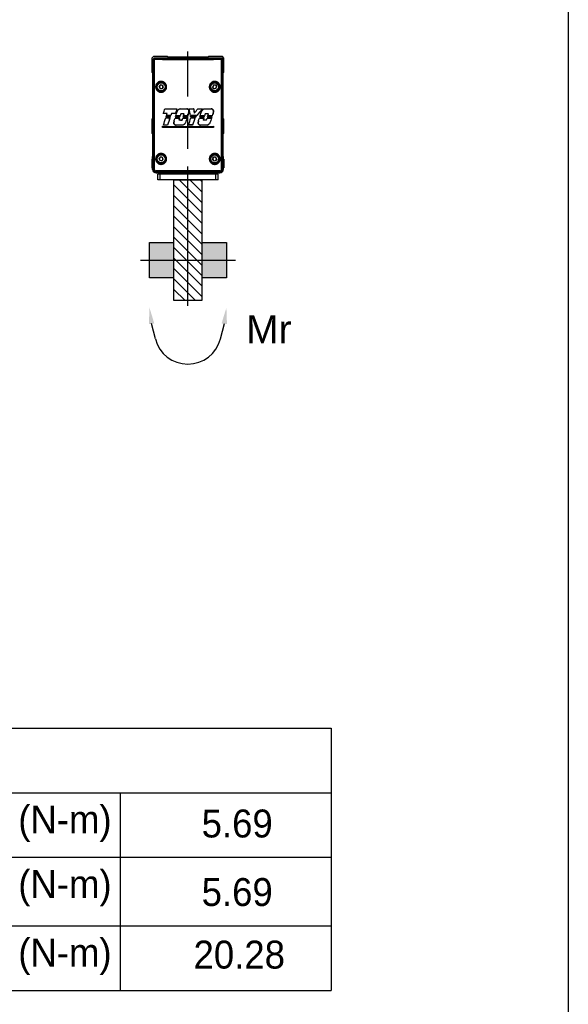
# Model space of a CAD drawing. Header units: millimetres. Extents: x 399 to 6076, y -1991 to 1602.
# Tile 37 of 256: x 3237 to 3473, y 653 to 1076. Entities that reach past the tile are written whole.
import ezdxf

# ---------------------------------------------------------------- set-up
doc = ezdxf.new("R2010")
doc.units = ezdxf.units.MM
doc.linetypes.add('AM_ISO08W050', pattern=[18, 12, -1.5, 3, -1.5])
doc.linetypes.add('SLD-實線', pattern=[0])
doc.layers.add('5', color=7, linetype='Continuous')
for name, color, linetype, lineweight in [('AM_5', 3, 'Continuous', 25), ('AM_7', 4, 'AM_ISO08W050', 25), ('AM_8', 1, 'Continuous', 25)]:
    doc.layers.add(name, color=color, linetype=linetype, lineweight=lineweight)
doc.styles.get("Standard").update_dxf_attribs({"font": 'arial.ttf'})

# ---------------------------------------------------------------- blocks, each defined once
blk = doc.blocks.new('CHS2B-S20_側')
at = {"color": 7, "linetype": 'SLD-實線', "lineweight": 25}
for p, q in [((-14.8, 1.21), (-15.5, 0.51)), ((-15.5, 0.51), (-15.5, -5.49)), ((-14.95, 0.16), (-14.45, 0.66)), ((-14.83, 0.04), (-14.95, 0.16)), ((-14.95, -47.29), (-14.95, 0.16)), ((-14.83, -47.17), (-14.83, 0.04)), ((-8.8, 1.21), (-14.8, 1.21)), ((-14.49, 0.04), (-14.49, -47.17)), ((-14.45, 0.66), (14.45, 0.66)), ((-14.45, 0.66), (-14.33, 0.54)), ((-8.5, 0.91), (-8.8, 1.21)), ((8.5, 0.91), (-8.5, 0.91)), ((8.8, 1.21), (8.5, 0.91)), ((14.8, 1.21), (8.8, 1.21)), ((14.33, 0.54), (14.45, 0.66)), ((14.45, 0.66), (14.95, 0.16)), ((14.49, -47.17), (14.49, 0.04)), ((15.5, 0.51), (14.8, 1.21)), ((14.95, 0.16), (14.83, 0.04)), ((14.83, 0.04), (14.83, -47.17)), ((14.95, 0.16), (14.95, -47.29)), ((15.5, -5.49), (15.5, 0.51)), ((-15.5, -5.49), (-15.2, -5.79)), ((-15.2, -5.79), (-15.2, -25.44)), ((15.2, -5.79), (15.5, -5.49)), ((15.2, -25.44), (15.2, -5.79)), ((-12.38, -11.74), (-11.89, -11)), ((-12.38, -11.74), (-11.98, -12.52)), ((-11.98, -12.52), (-11.11, -12.57)), ((-11.02, -11.06), (-11.89, -11)), ((-10.62, -11.84), (-11.11, -12.57)), ((-11.02, -11.06), (-10.62, -11.84)), ((10.98, -11.08), (10.63, -11.88)), ((11.15, -12.59), (10.63, -11.88)), ((11.85, -10.99), (10.98, -11.08)), ((12.02, -12.5), (11.15, -12.59)), ((11.85, -10.99), (12.37, -11.69)), ((12.02, -12.5), (12.37, -11.69)), ((-10.58, -23.22), (-10.58, -23.22)), ((-9.95, -21.26), (-9.94, -21.27)), ((-9.52, -25.07), (-9.52, -25.07)), ((-9.41, -24.78), (-9.4, -24.78)), ((-9.29, -24.42), (-9.29, -24.43)), ((-9.19, -24.16), (-9.18, -24.15)), ((-8.88, -23.22), (-8.88, -23.21)), ((-7.75, -25.08), (-7.75, -25.08)), ((-7.64, -24.78), (-7.64, -24.77)), ((-7.52, -24.43), (-7.53, -24.43)), ((-7.41, -24.15), (-7.42, -24.15)), ((-7.11, -23.21), (-7.12, -23.21)), ((-5.55, -25.21), (-5.55, -25.22)), ((-5.45, -24.9), (-5.45, -24.9)), ((-5.42, -23.21), (-5.43, -23.2)), ((-5.34, -24.56), (-5.34, -24.57)), ((-5.27, -24.28), (-5.27, -24.27)), ((-4.8, -21.28), (-4.8, -21.28)), ((-4.66, -22.39), (-4.66, -22.39)), ((-3.66, -25.22), (-3.67, -25.22)), ((-3.56, -24.9), (-3.56, -24.9)), ((-3.45, -24.57), (-3.46, -24.57)), ((-3.36, -24.27), (-3.36, -24.27)), ((-3.29, -21.28), (-3.29, -21.28)), ((-3.08, -23.42), (-3.09, -23.42)), ((-2.26, -25.22), (-2.26, -25.22)), ((-2.13, -24.9), (-2.13, -24.9)), ((-2.02, -24.57), (-2.02, -24.57)), ((-1.95, -24.27), (-1.95, -24.27)), ((-1.68, -23.42), (-1.67, -23.42)), ((-0.43, -21.28), (-0.43, -21.29)), ((-0.38, -25.22), (-0.38, -25.22)), ((-0.25, -24.9), (-0.25, -24.89)), ((-0.14, -24.57), (-0.15, -24.57)), ((-0.05, -24.27), (-0.05, -24.27)), ((0.29, -23.21), (0.45, -22.38)), ((0.45, -22.38), (0.29, -23.21)), ((0.29, -23.21), (0.29, -23.21)), ((0.45, -22.38), (0.45, -22.38)), ((0.53, -21.28), (0.53, -21.29)), ((1.06, -24.14), (1.06, -24.14)), ((1.12, -24.44), (1.12, -24.44)), ((1.18, -24.77), (1.19, -24.76)), ((1.26, -25.09), (1.27, -25.09)), ((2.47, -21.28), (2.46, -21.28)), ((2.75, -23.13), (2.75, -23.14)), ((3.01, -25.09), (3.01, -25.09)), ((3.35, -24.77), (3.35, -24.77)), ((3.62, -24.44), (3.61, -24.44)), ((3.86, -24.14), (3.85, -24.14)), ((4.2, -21.28), (4.2, -21.28)), ((4.93, -25.21), (4.94, -25.22)), ((5.04, -24.9), (5.04, -24.9)), ((5.14, -24.56), (5.15, -24.57)), ((5.21, -24.28), (5.22, -24.27)), ((5.82, -22.39), (5.82, -22.39)), ((6.23, -21.27), (6.23, -21.28)), ((6.83, -25.21), (6.82, -25.21)), ((6.93, -24.91), (6.93, -24.9)), ((7.04, -24.56), (7.04, -24.56)), ((7.13, -24.28), (7.13, -24.28)), ((7.19, -21.27), (7.19, -21.28)), ((7.41, -23.43), (7.4, -23.43)), ((8.22, -25.21), (8.22, -25.21)), ((8.34, -24.91), (8.34, -24.91)), ((8.45, -24.56), (8.45, -24.56)), ((8.52, -24.28), (8.52, -24.28)), ((8.79, -23.44), (8.79, -23.43)), ((10.05, -21.26), (10.05, -21.27)), ((10.13, -25.2), (10.13, -25.2)), ((10.25, -24.92), (10.25, -24.91)), ((10.37, -24.55), (10.37, -24.55)), ((10.45, -24.29), (10.45, -24.29)), ((10.96, -22.39), (10.8, -23.22)), ((10.8, -23.22), (10.95, -22.39)), ((10.8, -23.22), (10.8, -23.22)), ((10.96, -22.39), (10.95, -22.39)), ((-15.2, -25.44), (-15.5, -25.74)), ((-15.5, -25.74), (-15.5, -31.74)), ((-10.98, -28.77), (-10.98, -28.77)), ((-10.98, -28.77), (-10.98, -29.3)), ((-10.98, -29.3), (-10.98, -28.77)), ((-10.98, -29.3), (-10.98, -29.3)), ((-10.54, -28.23), (-10.53, -28.23)), ((-8.75, -28.22), (-8.76, -28.22)), ((-5.99, -26.57), (-6.06, -27.2)), ((-6.06, -27.2), (-5.99, -26.57)), ((-6.06, -27.2), (-6.06, -27.2)), ((-5.99, -26.57), (-5.99, -26.57)), ((-5.12, -28.26), (-5.12, -28.26)), ((-3.94, -26.06), (-3.94, -26.06)), ((-2.53, -26.06), (-2.53, -26.06)), ((-2.26, -28.26), (-2.26, -28.26)), ((-1.02, -27.21), (-1.02, -27.21)), ((0.26, -28.21), (0.27, -28.2)), ((2.01, -28.21), (2, -28.2)), ((4.5, -26.57), (4.43, -27.21)), ((4.43, -27.2), (4.5, -26.57)), ((4.43, -27.2), (4.43, -27.21)), ((4.5, -26.57), (4.5, -26.57)), ((5.37, -28.26), (5.37, -28.26)), ((6.56, -26.05), (6.55, -26.06)), ((7.94, -26.05), (7.95, -26.05)), ((8.23, -28.27), (8.22, -28.27)), ((9.48, -27.21), (9.48, -27.21)), ((10.98, -28.77), (10.98, -28.77)), ((10.98, -29.3), (10.98, -28.77)), ((10.98, -28.77), (10.98, -29.3)), ((10.98, -29.3), (10.98, -29.3)), ((15.5, -25.74), (15.2, -25.44)), ((15.5, -31.74), (15.5, -25.74)), ((-15.5, -31.74), (-15.2, -32.04)), ((-15.2, -32.04), (-15.2, -41.49)), ((15.2, -32.04), (15.5, -31.74)), ((15.2, -41.49), (15.2, -32.04)), ((-15.2, -41.49), (-14.95, -41.74)), ((-15.2, -41.79), (-14.95, -41.79)), ((-15.2, -43.29), (-15.2, -41.79)), ((-15.01, -41.68), (-15.01, -41.79)), ((-12.35, -42.56), (-11.72, -41.94)), ((-10.88, -42.17), (-11.72, -41.94)), ((-10.65, -43.02), (-10.88, -42.17)), ((10.62, -42.82), (11.04, -42.04)), ((11.91, -42.01), (11.04, -42.04)), ((12.38, -42.76), (11.91, -42.01)), ((14.95, -41.74), (15.2, -41.49)), ((14.95, -41.79), (15.2, -41.79)), ((15.01, -41.79), (15.01, -41.68)), ((15.2, -41.79), (15.2, -43.29)), ((-15.2, -42.89), (-15.4, -42.89)), ((-15.4, -45.4), (-15.4, -42.89)), ((-15.4, -46.69), (-15.4, -45.4)), ((-15.2, -47.29), (-15.2, -43.29)), ((-12.12, -43.4), (-12.35, -42.56)), ((-12.12, -43.4), (-11.28, -43.64)), ((-10.65, -43.02), (-11.28, -43.64)), ((11.09, -43.56), (10.62, -42.82)), ((11.09, -43.56), (11.96, -43.53)), ((12.38, -42.76), (11.96, -43.53)), ((15.4, -42.89), (15.2, -42.89)), ((15.2, -43.29), (15.2, -47.29)), ((15.4, -42.89), (15.4, -42.96)), ((15.4, -42.96), (15.4, -46.69)), ((-15.4, -46.69), (-15.2, -46.69)), ((-14.95, -47.29), (-14.83, -47.17)), ((-14.83, -47.17), (-14.49, -47.17)), ((-13.57, -48.41), (-13.7, -48.54)), ((13.7, -48.54), (-13.7, -48.54)), ((-13.7, -48.79), (13.7, -48.79)), ((-13, -51.79), (-13, -49.29)), ((-12, -49.29), (-13, -49.29)), ((-12, -51.79), (-12, -49.29)), ((12, -49.29), (-12, -49.29)), ((-11, -48.79), (-11, -49.29)), ((-6.05, -49.29), (-6.05, -48.79)), ((6.05, -48.79), (6.05, -49.29)), ((11, -48.79), (11, -49.29)), ((12, -51.79), (12, -49.29)), ((13, -49.29), (12, -49.29)), ((13, -51.79), (13, -49.29)), ((13.7, -48.54), (13.57, -48.41)), ((14.49, -47.17), (14.83, -47.17)), ((14.83, -47.17), (14.95, -47.29)), ((15.2, -46.69), (15.4, -46.69)), ((-12, -51.79), (-13, -51.79)), ((12, -51.79), (-12, -51.79)), ((13, -51.79), (12, -51.79))]:
    blk.add_line(p, q, dxfattribs=at)
at = {"color": 8, "linetype": 'SLD-實線', "lineweight": 25}
for p, q in [((-14.95, -43.29), (-15.2, -43.29)), ((15.2, -43.29), (14.95, -43.29)), ((-14.95, -47.29), (-15.2, -47.29)), ((-13.7, -48.54), (-13.7, -48.79)), ((13.7, -48.54), (13.7, -48.79)), ((14.95, -47.29), (15.2, -47.29))]:
    blk.add_line(p, q, dxfattribs=at)
at = {"color": 7, "linetype": 'SLD-實線', "lineweight": 25}
for centre, radius in [((-11.5, -11.79), 2.1), ((-11.5, -11.79), 1.9), ((-11.5, -11.79), 1.7), ((11.5, -11.79), 2.1), ((11.5, -11.79), 1.9), ((11.5, -11.79), 1.7), ((-11.5, -42.79), 2.1), ((-11.5, -42.79), 1.9), ((-11.5, -42.79), 1.7), ((11.5, -42.79), 2.1), ((11.5, -42.79), 1.9), ((11.5, -42.79), 1.7)]:
    blk.add_circle(centre, radius, dxfattribs=at)
for centre, radius, start, end in [((-11.5, -11.79), 0.76, 146.6203, 206.6203), ((-11.5, -11.79), 0.76, 206.6203, 266.6203), ((-11.5, -11.79), 0.76, 86.6203, 146.6203), ((-11.5, -11.79), 0.76, 266.6203, 326.6203), ((-11.5, -11.79), 0.76, 26.6203, 86.6203), ((-11.5, -11.79), 0.76, 326.6203, 26.6203), ((11.5, -11.79), 0.76, 156.1813, 216.1813), ((11.5, -11.79), 0.76, 96.1813, 156.1813), ((11.5, -11.79), 0.76, 216.1813, 276.1813), ((11.5, -11.79), 0.76, 36.1813, 96.1813), ((11.5, -11.79), 0.76, 276.1813, 336.1813), ((11.5, -11.79), 0.76, 336.1813, 36.1813), ((-11.5, -42.79), 0.76, 134.591, 194.591), ((-11.5, -42.79), 0.76, 74.591, 134.591), ((-11.5, -42.79), 0.76, 14.591, 74.591), ((11.5, -42.79), 0.76, 91.8922, 151.8922), ((11.5, -42.79), 0.76, 31.8922, 91.8922), ((-11.5, -42.79), 0.76, 194.591, 254.591), ((-11.5, -42.79), 0.76, 254.591, 314.591), ((-11.5, -42.79), 0.76, 314.591, 14.591), ((11.5, -42.79), 0.76, 151.8922, 211.8922), ((11.5, -42.79), 0.76, 211.8922, 271.8922), ((11.5, -42.79), 0.76, 271.8922, 331.8922), ((11.5, -42.79), 0.76, 331.8922, 31.8922), ((-13.7, -47.29), 1.5, 180, 270), ((-13.18, -48.02), 0.558, 168.7955, 224.6077), ((13.18, -48.02), 0.558, 315.3923, 11.2045), ((13.7, -47.29), 1.5, 270, 0)]:
    blk.add_arc(centre, radius, start, end, dxfattribs=at)
for centre, major_axis, ratio, start_param, end_param in [((-14.33, 0.54), (0.5, 0.5), 0.017452, 3.14159, 4.018609), ((0, 0.79), (45.75, 0), 0.017264, 4.390177, 5.034601), ((0, 1.29), (45.25, 0), 0.017455, 4.390184, 5.034597), ((14.33, 0.54), (-0.5, 0.5), 0.017447, 2.264531, 3.141601), ((0, 11.93), (45.74, 141.07), 0.005384, 4.462316, 4.476645), ((0, 11.93), (45.94, 141.69), 0.005384, 4.463462, 4.477672), ((0, -24), (45.95, 0), 0.017455, 1.765256, 1.803121), ((0, -24), (45.75, 0), 0.017455, 1.766226, 1.804267), ((0, 7.07), (45.74, 142.23), 0.005344, 4.463338, 4.486195), ((0, 7.07), (45.94, 142.85), 0.005344, 4.464479, 4.487179), ((0, -20.48), (45.75, 0), 0.017455, 4.493247, 4.607284), ((0, -20.48), (45.95, 0), 0.017455, 4.494274, 4.607638), ((0, -24.29), (45.75, 0), 0.017455, 4.50281, 4.542254), ((0, -24.29), (45.95, 0), 0.017455, 4.503794, 4.542895), ((0, 6.73), (45.74, 140.96), 0.005388, 4.488687, 4.49132), ((0, -25.57), (45.75, 0), 0.017455, 1.738496, 1.777897), ((0, 6.73), (45.94, 141.58), 0.005388, 4.489711, 4.49228), ((0, -25.57), (45.95, 0), 0.017455, 1.737816, 1.776873), ((0, -23.64), (45.75, 0), 0.017455, 4.507921, 4.547201), ((0, -23.64), (45.95, 0), 0.017455, 4.508881, 4.54782), ((0, 6.96), (45.74, 142.23), 0.005344, 4.493591, 4.500344), ((0, -24.94), (45.75, 0), 0.017455, 1.733558, 1.772979), ((0, 6.96), (45.94, 142.85), 0.005344, 4.494592, 4.501314), ((0, -24.94), (45.95, 0), 0.017455, 1.7329, 1.771978), ((0, -3.57), (45.94, 142.85), 0.005344, 1.723675, 1.745938), ((0, -3.57), (45.74, 142.23), 0.005344, 1.724316, 1.746729), ((0, -3.8), (45.74, 140.96), 0.005388, 1.719383, 1.721895), ((0, -3.8), (45.94, 141.58), 0.005388, 1.718764, 1.721214), ((0, -3.68), (45.94, 142.85), 0.005344, 1.709655, 1.716284), ((0, -3.68), (45.74, 142.23), 0.005344, 1.710283, 1.716942), ((0, -24), (45.95, 0), 0.017455, 1.689181, 1.72627), ((0, -24), (45.75, 0), 0.017455, 1.689645, 1.726898), ((0, -5.37), (45.74, 142.23), 0.005344, 4.564485, 4.57414), ((0, -5.37), (45.94, 142.85), 0.005344, 4.565135, 4.574729), ((0, -24.42), (45.75, 0), 0.017455, 4.590756, 4.632225), ((0, -24.42), (45.95, 0), 0.017455, 4.591344, 4.63247), ((0, -5.55), (45.74, 140.96), 0.005388, 4.576376, 4.578805), ((0, -5.55), (45.94, 141.58), 0.005388, 4.577004, 4.579373), ((0, -25.7), (45.95, 0), 0.017455, 1.648427, 1.68958), ((0, -25.7), (45.75, 0), 0.017455, 1.648712, 1.690208), ((0, -9.05), (45.94, 141.69), 0.005384, 1.658945, 1.672579), ((0, -9.05), (45.74, 141.07), 0.005384, 1.659299, 1.673043), ((0, -23.77), (45.75, 0), 0.017455, 4.595406, 4.636839), ((0, -23.77), (45.95, 0), 0.017455, 4.595974, 4.637063), ((0, -5.3), (45.94, 142.85), 0.005344, 4.580925, 4.594213), ((0, -5.3), (45.74, 142.23), 0.005344, 4.580314, 4.593694), ((0, -25.07), (45.95, 0), 0.017455, 1.643977, 1.685645), ((0, -25.07), (45.75, 0), 0.017455, 1.644242, 1.686256), ((0, -16.51), (45.94, 141.58), 0.005388, 1.634114, 1.64006), ((0, -16.51), (45.74, 140.96), 0.005388, 1.634359, 1.640331), ((0, -16.51), (45.74, 140.96), 0.005388, 1.629745, 1.63211), ((0, -16.51), (45.94, 141.58), 0.005388, 1.629521, 1.631826), ((0, -16.44), (45.94, 142.85), 0.005344, 1.621413, 1.627362), ((0, -16.44), (45.74, 142.23), 0.005344, 1.621652, 1.627626), ((0, -20.48), (45.95, 0), 0.017455, 4.64074, 4.703005), ((0, -20.48), (45.75, 0), 0.017455, 4.640421, 4.702966), ((0, -24.22), (45.95, 0), 0.017455, 1.607208, 1.638028), ((0, -24.22), (45.75, 0), 0.017455, 1.607472, 1.638267), ((0, -15.68), (45.94, 141.58), 0.005388, 4.640713, 4.646662), ((0, -15.68), (45.74, 140.96), 0.005388, 4.640416, 4.646392), ((0, -24.42), (45.95, 0), 0.017455, 4.663264, 4.704039), ((0, -24.42), (45.75, 0), 0.017455, 4.662993, 4.704107), ((0, -15.75), (45.94, 141.58), 0.005388, 4.649523, 4.651807), ((0, -15.75), (45.74, 140.96), 0.005388, 4.649215, 4.651559), ((0, -25.7), (45.95, 0), 0.017455, 1.576275, 1.617061), ((0, -25.7), (45.75, 0), 0.017455, 1.576244, 1.617369), ((0, -23.77), (45.75, 0), 0.017455, 4.66816, 4.709269), ((0, -23.77), (45.95, 0), 0.017455, 4.668408, 4.709178), ((0, -15.6), (45.94, 142.85), 0.005344, 4.653413, 4.659362), ((0, -15.6), (45.74, 142.23), 0.005344, 4.653122, 4.659098), ((0, -25.07), (45.95, 0), 0.017455, 1.571834, 1.613157), ((0, -25.07), (45.75, 0), 0.017455, 1.571783, 1.613448), ((0, -26.65), (45.94, 142.85), 0.005344, 1.562531, 1.576424), ((0, -26.65), (45.74, 142.23), 0.005344, 1.562463, 1.57645), ((0, -26.72), (45.94, 141.58), 0.005388, 1.557406, 1.559674), ((0, -26.72), (45.74, 140.96), 0.005388, 1.557315, 1.559643), ((0, -26.74), (45.94, 142.85), 0.005344, 1.547839, 1.555218), ((0, -26.74), (45.74, 142.23), 0.005344, 1.547738, 1.555167), ((0, -26.41), (45.74, 142.23), 0.005344, 4.70149, 4.723424), ((0, -26.41), (45.94, 142.85), 0.005344, 4.70157, 4.723359), ((0, -22.8), (-45.74, 244.77), 0.003206, 4.706339, 4.718013), ((0, -20.48), (45.95, 0), 0.017455, 4.723963, 4.766029), ((0, -20.48), (45.75, 0), 0.017455, 4.723922, 4.766329), ((0, -22.8), (-45.94, 245.84), 0.003206, 4.706376, 4.717971), ((0, -24.94), (45.95, 0), 0.017455, 1.486829, 1.547627), ((0, -24.94), (45.75, 0), 0.017455, 1.486425, 1.54759), ((0, -23.64), (45.75, 0), 0.017455, 4.736765, 4.791624), ((0, -23.64), (45.95, 0), 0.017455, 4.736752, 4.791116), ((0, -22.98), (-45.74, 222.25), 0.003519, 4.703629, 4.705108), ((0, -22.98), (-45.94, 223.22), 0.003519, 4.70368, 4.705121), ((0, -25.57), (45.75, 0), 0.017455, 1.497579, 1.544941), ((0, -25.57), (45.95, 0), 0.017455, 1.497934, 1.544992), ((0, -24.29), (45.75, 0), 0.017455, 4.740039, 4.778249), ((0, -24.29), (45.95, 0), 0.017455, 4.739974, 4.777857), ((0, -37.05), (45.94, 142.85), 0.005344, 1.488713, 1.510576), ((0, -37.05), (45.74, 142.23), 0.005344, 1.488321, 1.510329), ((0, 0.19), (-45.94, 301.51), 0.002629, 1.64169, 1.647863), ((0, 0.19), (-45.74, 300.2), 0.002629, 1.641991, 1.648173), ((0, -25.35), (45.95, 58.77), 0.01075, 4.75845, 4.79011), ((0, -25.35), (45.75, 58.52), 0.01075, 4.758761, 4.790474), ((0, -30.09), (45.95, 55.81), 0.011094, 1.478595, 1.484459), ((0, -30.09), (45.75, 55.56), 0.011094, 1.478086, 1.484104), ((0, -30.05), (45.95, 55.56), 0.011124, 1.421435, 1.473379), ((0, -30.05), (45.75, 55.32), 0.011124, 1.420671, 1.472975), ((0, -20.48), (45.75, 0), 0.017455, 4.804225, 4.849063), ((0, -20.48), (45.95, 0), 0.017455, 4.803861, 4.848299), ((0, -37.96), (45.74, 142.23), 0.005344, 4.794251, 4.803836), ((0, -37.96), (45.94, 142.85), 0.005344, 4.793895, 4.80342), ((0, -24.42), (45.75, 0), 0.017455, 4.820451, 4.862229), ((0, -24.42), (45.95, 0), 0.017455, 4.820035, 4.861465), ((0, -37.84), (45.74, 140.96), 0.005388, 4.806074, 4.808483), ((0, -37.84), (45.94, 141.58), 0.005388, 4.805698, 4.808046), ((0, -25.7), (45.75, 0), 0.017455, 1.418774, 1.46051), ((0, -25.7), (45.95, 0), 0.017455, 1.419497, 1.460886), ((0, -23.77), (45.75, 0), 0.017455, 4.825084, 4.866908), ((0, -23.77), (45.95, 0), 0.017455, 4.824647, 4.866123), ((0, -37.89), (45.74, 142.23), 0.005344, 4.809988, 4.823334), ((0, -25.07), (45.75, 0), 0.017455, 1.41425, 1.456582), ((0, -37.89), (45.94, 142.85), 0.005344, 4.809594, 4.822849), ((0, -25.07), (45.95, 0), 0.017455, 1.414993, 1.456976), ((0, -48.81), (45.94, 141.58), 0.005388, 1.405119, 1.411142), ((0, -48.81), (45.74, 140.96), 0.005388, 1.404355, 1.410405), ((0, -48.81), (45.74, 140.96), 0.005388, 1.399676, 1.402173), ((0, -48.81), (45.94, 141.58), 0.005388, 1.400461, 1.402896), ((0, -49.03), (45.74, 142.23), 0.005344, 1.39158, 1.397634), ((0, -49.03), (45.94, 142.85), 0.005344, 1.392351, 1.398378), ((0, -20.48), (45.75, 0), 0.017455, 4.870294, 4.93395), ((0, -20.48), (45.95, 0), 0.017455, 4.869606, 4.932967), ((0, -24.22), (45.95, 0), 0.017455, 1.378271, 1.408966), ((0, -24.22), (45.75, 0), 0.017455, 1.377527, 1.408195), ((0, -47.97), (45.74, 140.96), 0.005388, 4.870322, 4.876367), ((0, -47.97), (45.94, 141.58), 0.005388, 4.869612, 4.875629), ((0, -24.42), (45.95, 0), 0.017455, 4.892231, 4.93462), ((0, -24.42), (45.75, 0), 0.017455, 4.892968, 4.935719), ((0, -48.05), (45.74, 140.96), 0.005388, 4.879046, 4.881601), ((0, -48.05), (45.94, 141.58), 0.005388, 4.878347, 4.88084), ((0, -25.7), (45.75, 0), 0.017455, 1.344838, 1.387538), ((0, -25.7), (45.95, 0), 0.017455, 1.345896, 1.388237), ((0, -23.77), (45.75, 0), 0.017455, 4.898202, 4.941048), ((0, -23.77), (45.95, 0), 0.017455, 4.897441, 4.939924), ((0, -48.19), (45.94, 142.85), 0.005344, 4.882279, 4.888299), ((0, -48.19), (45.74, 142.23), 0.005344, 4.882996, 4.889043), ((0, -25.07), (45.75, 0), 0.017455, 1.340243, 1.383574), ((0, -25.07), (45.95, 0), 0.017455, 1.341323, 1.384291), ((0, -59.24), (45.94, 142.85), 0.005344, 1.33195, 1.346412), ((0, -59.24), (45.74, 142.23), 0.005344, 1.330851, 1.345415), ((0, -59.02), (45.74, 140.96), 0.005388, 1.325536, 1.328236), ((0, -59.02), (45.94, 141.58), 0.005388, 1.32666, 1.329295), ((0, -59.33), (45.74, 142.23), 0.005344, 1.315848, 1.323628), ((0, -59.33), (45.94, 142.85), 0.005344, 1.316983, 1.324708), ((0, -28), (45.75, 0), 0.017455, 4.470022, 4.954756), ((0, -28), (45.95, 0), 0.017455, 4.471179, 4.953599), ((0, -30.08), (45.75, 0), 0.017455, 1.328429, 1.813163), ((0, -30.08), (45.95, 0), 0.017455, 1.329586, 1.812007), ((0, -29.01), (45.75, 0), 0.017455, 1.763345, 1.803232), ((0, -29.01), (45.95, 0), 0.017455, 1.762553, 1.802091), ((0, -29.06), (45.95, 0), 0.017455, 1.620014, 1.682439), ((0, -29.06), (45.75, 0), 0.017455, 1.620222, 1.682929), ((0, -25.26), (45.95, 0), 0.017455, 4.626524, 4.657314), ((0, -25.26), (45.75, 0), 0.017455, 4.626253, 4.657018), ((0, -29.01), (45.75, 0), 0.017455, 1.526945, 1.56508), ((0, -29.01), (45.95, 0), 0.017455, 1.527191, 1.565), ((0, -29.06), (45.95, 0), 0.017455, 1.39083, 1.453772), ((0, -29.06), (45.75, 0), 0.017455, 1.390027, 1.453257), ((0, -25.26), (45.95, 0), 0.017455, 4.855442, 4.886213), ((0, -25.26), (45.75, 0), 0.017455, 4.85618, 4.886923), ((-13.7, -47.29), (0.884, 0.884), 0.999695, 2.356347, 3.926839), ((0, -48.67), (45.75, 0), 0.017264, 1.266105, 1.875488), ((0, -49.17), (45.25, 0), 0.017455, 1.266105, 1.875488), ((13.7, -47.29), (-0.884, 0.884), 0.999695, 2.356347, 3.926839)]:
    blk.add_ellipse(centre, major_axis=major_axis, ratio=ratio, start_param=start_param, end_param=end_param, dxfattribs=at)
for points, knots in [([(-14.64, 0.21), (-14.6, 0.26), (-14.52, 0.34), (-14.42, 0.43), (-14.36, 0.5), (-14.33, 0.53), (-14.33, 0.54), (-14.33, 0.54)], [0, 0, 0, 0, 0.282594, 0.505693, 0.687422, 0.869705, 1, 1, 1, 1]), ([(-14.49, 0.04), (-14.49, 0.04), (-14.54, 0.1), (-14.59, 0.16), (-14.64, 0.21)], [0, 0, 0, 0, 0.018189, 1, 1, 1, 1]), ([(14.33, 0.54), (14.33, 0.54), (14.33, 0.53), (14.37, 0.49), (14.44, 0.42), (14.53, 0.32), (14.61, 0.25), (14.64, 0.21)], [0, 0, 0, 0, 0.178805, 0.358158, 0.529881, 0.770249, 1, 1, 1, 1]), ([(14.49, 0.04), (14.49, 0.04), (14.54, 0.1), (14.59, 0.16), (14.64, 0.21)], [0, 0, 0, 0, 0.018191, 1, 1, 1, 1]), ([(-13.88, -12.02), (-13.89, -11.97), (-13.89, -11.87), (-13.89, -11.64), (-13.86, -11.34), (-13.76, -10.98), (-13.6, -10.63), (-13.39, -10.32), (-13.12, -10.04), (-12.82, -9.81), (-12.47, -9.62), (-12.09, -9.5), (-11.68, -9.44), (-11.28, -9.45), (-10.87, -9.53), (-10.49, -9.68), (-10.13, -9.89), (-9.83, -10.16), (-9.57, -10.48), (-9.4, -10.79), (-9.29, -11.07), (-9.22, -11.35), (-9.18, -11.7), (-9.19, -12.08), (-9.27, -12.47), (-9.42, -12.83), (-9.62, -13.16), (-9.87, -13.46), (-10.17, -13.71), (-10.5, -13.91), (-10.87, -14.05), (-11.26, -14.13), (-11.66, -14.14), (-12.06, -14.09), (-12.45, -13.96), (-12.82, -13.77), (-13.14, -13.52), (-13.42, -13.22), (-13.64, -12.87), (-13.78, -12.55), (-13.85, -12.26), (-13.87, -12.1), (-13.88, -12.02)], [0, 0, 0, 0, 0.0099846, 0.0200148, 0.0448897, 0.070491, 0.0954556, 0.1211046, 0.1469267, 0.1734387, 0.2003924, 0.2280799, 0.2558256, 0.2843628, 0.3121777, 0.3408219, 0.3680821, 0.3961726, 0.4226685, 0.44997, 0.4665652, 0.4833582, 0.5088344, 0.535057, 0.5605429, 0.5867699, 0.6123657, 0.6386876, 0.6646713, 0.6913756, 0.7179701, 0.7452929, 0.7725889, 0.8006401, 0.828436, 0.8570331, 0.8847374, 0.9132892, 0.9401442, 0.9678526, 0.9838334, 1, 1, 1, 1]), ([(-13.62, -12), (-13.6, -12.14), (-13.54, -12.53), (-13.35, -12.89), (-13.05, -13.28), (-12.67, -13.63), (-11.98, -13.92), (-11.24, -13.96), (-10.54, -13.76), (-9.95, -13.34), (-9.53, -12.75), (-9.32, -12.07), (-9.35, -11.43), (-9.54, -10.82), (-9.91, -10.28), (-10.52, -9.83), (-11.24, -9.61), (-11.99, -9.66), (-12.66, -9.95), (-13.19, -10.42), (-13.53, -11.03), (-13.65, -11.58), (-13.63, -11.91), (-13.62, -12)], [0, 0, 0, 0, 0.03217, 0.0858, 0.086693, 0.142968, 0.199422, 0.254819, 0.308746, 0.361409, 0.413286, 0.464955, 0.516611, 0.55004, 0.60378, 0.659083, 0.715534, 0.771862, 0.826574, 0.878955, 0.929555, 0.979958, 1, 1, 1, 1]), ([(9.2, -12.03), (9.19, -11.95), (9.18, -11.74), (9.21, -11.4), (9.3, -11.02), (9.46, -10.66), (9.67, -10.34), (9.94, -10.05), (10.25, -9.82), (10.59, -9.63), (10.97, -9.5), (11.36, -9.44), (11.76, -9.44), (12.16, -9.51), (12.55, -9.65), (12.9, -9.86), (13.22, -10.13), (13.48, -10.44), (13.66, -10.76), (13.78, -11.05), (13.86, -11.33), (13.9, -11.67), (13.89, -12.05), (13.82, -12.42), (13.69, -12.78), (13.5, -13.11), (13.26, -13.4), (12.97, -13.66), (12.64, -13.87), (12.28, -14.03), (11.89, -14.12), (11.48, -14.14), (11.07, -14.1), (10.67, -13.98), (10.3, -13.8), (9.97, -13.55), (9.69, -13.26), (9.47, -12.92), (9.32, -12.6), (9.24, -12.3), (9.21, -12.12), (9.2, -12.03)], [0, 0, 0, 0, 0.016871, 0.042365, 0.068606, 0.094123, 0.120371, 0.14618, 0.172711, 0.199056, 0.226124, 0.253162, 0.280942, 0.308599, 0.337039, 0.364868, 0.393529, 0.420779, 0.448888, 0.466098, 0.483535, 0.508385, 0.533965, 0.558823, 0.584397, 0.60952, 0.635325, 0.661432, 0.688237, 0.715445, 0.743402, 0.771239, 0.799879, 0.827599, 0.856152, 0.883222, 0.911117, 0.937433, 0.964548, 0.982155, 1, 1, 1, 1]), ([(9.36, -12.01), (9.39, -12.17), (9.45, -12.57), (9.66, -12.93), (9.96, -13.32), (10.35, -13.66), (11.05, -13.93), (11.8, -13.95), (12.5, -13.72), (13.07, -13.29), (13.47, -12.71), (13.66, -12.03), (13.63, -11.4), (13.42, -10.8), (13.04, -10.24), (12.42, -9.81), (11.7, -9.61), (10.97, -9.67), (10.3, -9.95), (9.77, -10.44), (9.43, -11.07), (9.33, -11.62), (9.35, -11.94), (9.36, -12.01)], [0, 0, 0, 0, 0.03549, 0.0884, 0.088872, 0.143784, 0.200036, 0.256546, 0.311781, 0.364751, 0.415682, 0.466054, 0.516399, 0.551074, 0.606406, 0.662938, 0.719098, 0.773952, 0.827361, 0.879667, 0.93139, 0.983082, 1, 1, 1, 1]), ([(-3.29, -21.28), (-3.47, -21.32), (-3.84, -21.41), (-4.3, -21.75), (-4.55, -22.11), (-4.64, -22.34), (-4.66, -22.39)], [0, 0, 0, 0, 0.301503, 0.604967, 0.908191, 1, 1, 1, 1]), ([(-4.66, -22.39), (-4.59, -22.22), (-4.43, -21.89), (-4.01, -21.51), (-3.6, -21.33), (-3.35, -21.29), (-3.29, -21.28)], [0, 0, 0, 0, 0.290742, 0.592386, 0.895114, 1, 1, 1, 1]), ([(-0.43, -21.28), (-0.41, -21.28), (-0.35, -21.29), (-0.28, -21.3), (-0.2, -21.32), (-0.13, -21.35), (-0.05, -21.38), (0.02, -21.42), (0.08, -21.46), (0.14, -21.51), (0.2, -21.57), (0.25, -21.62), (0.3, -21.69), (0.34, -21.75), (0.38, -21.82), (0.41, -21.9), (0.43, -21.97), (0.45, -22.05), (0.46, -22.16), (0.47, -22.26), (0.46, -22.35), (0.45, -22.38), (0.45, -22.38)], [0, 0, 0, 0, 0.048436, 0.097205, 0.147025, 0.197207, 0.245866, 0.294862, 0.344924, 0.395355, 0.444012, 0.493006, 0.543066, 0.593495, 0.642148, 0.69114, 0.741197, 0.791622, 0.840268, 0.939213, 0.98963, 1, 1, 1, 1]), ([(0.45, -22.38), (0.45, -22.34), (0.46, -22.24), (0.46, -22.11), (0.43, -21.99), (0.41, -21.91), (0.38, -21.84), (0.35, -21.77), (0.31, -21.71), (0.26, -21.63), (0.21, -21.58), (0.16, -21.53), (0.1, -21.48), (0.02, -21.42), (-0.04, -21.39), (-0.09, -21.37), (-0.13, -21.35), (-0.19, -21.33), (-0.27, -21.31), (-0.34, -21.29), (-0.39, -21.29), (-0.42, -21.29), (-0.43, -21.29)], [0, 0, 0, 0, 0.089525, 0.180659, 0.253747, 0.303261, 0.353492, 0.378729, 0.451822, 0.501338, 0.551572, 0.57681, 0.649915, 0.699439, 0.749681, 0.774924, 0.799238, 0.848066, 0.897595, 0.947841, 0.973085, 1, 1, 1, 1]), ([(5.82, -22.39), (5.9, -22.22), (6.05, -21.89), (6.47, -21.51), (6.88, -21.32), (7.13, -21.28), (7.19, -21.27)], [0, 0, 0, 0, 0.289182, 0.589578, 0.89176, 1, 1, 1, 1]), ([(7.19, -21.28), (7.01, -21.32), (6.64, -21.4), (6.18, -21.75), (5.93, -22.11), (5.84, -22.34), (5.82, -22.39)], [0, 0, 0, 0, 0.303737, 0.609798, 0.913327, 1, 1, 1, 1]), ([(10.05, -21.26), (10.08, -21.26), (10.13, -21.27), (10.21, -21.28), (10.29, -21.3), (10.37, -21.33), (10.45, -21.36), (10.52, -21.4), (10.59, -21.45), (10.65, -21.5), (10.73, -21.58), (10.8, -21.67), (10.86, -21.76), (10.9, -21.86), (10.94, -21.96), (10.96, -22.07), (10.97, -22.17), (10.97, -22.28), (10.96, -22.36), (10.96, -22.39)], [0, 0, 0, 0, 0.049923, 0.100186, 0.151522, 0.203229, 0.253438, 0.303999, 0.355683, 0.407761, 0.457366, 0.558339, 0.609849, 0.658134, 0.756422, 0.806559, 0.854049, 0.950709, 1, 1, 1, 1]), ([(10.95, -22.39), (10.96, -22.36), (10.97, -22.29), (10.97, -22.19), (10.96, -22.1), (10.95, -22.02), (10.93, -21.95), (10.9, -21.87), (10.87, -21.8), (10.84, -21.73), (10.79, -21.67), (10.75, -21.61), (10.69, -21.55), (10.64, -21.49), (10.57, -21.44), (10.51, -21.4), (10.44, -21.36), (10.36, -21.33), (10.29, -21.3), (10.21, -21.28), (10.13, -21.27), (10.08, -21.27), (10.05, -21.27)], [0, 0, 0, 0, 0.043186, 0.130809, 0.175333, 0.222004, 0.268997, 0.317003, 0.365355, 0.412314, 0.45959, 0.50785, 0.556444, 0.604495, 0.652866, 0.702236, 0.751946, 0.801285, 0.850957, 0.901671, 0.952742, 1, 1, 1, 1]), ([(-6.06, -27.2), (-6.06, -27.23), (-6.07, -27.3), (-6.06, -27.4), (-6.05, -27.5), (-6.03, -27.58), (-6.01, -27.65), (-5.98, -27.72), (-5.94, -27.79), (-5.9, -27.86), (-5.85, -27.92), (-5.8, -27.98), (-5.74, -28.03), (-5.68, -28.08), (-5.61, -28.13), (-5.54, -28.16), (-5.47, -28.2), (-5.4, -28.22), (-5.32, -28.24), (-5.24, -28.25), (-5.17, -28.26), (-5.13, -28.26), (-5.12, -28.26)], [0, 0, 0, 0, 0.045604, 0.138202, 0.185293, 0.233375, 0.28179, 0.331252, 0.381076, 0.429297, 0.477849, 0.527442, 0.577393, 0.625987, 0.674916, 0.724893, 0.775231, 0.82418, 0.873466, 0.923817, 0.974536, 1, 1, 1, 1]), ([(-5.12, -28.26), (-5.15, -28.26), (-5.2, -28.26), (-5.28, -28.25), (-5.36, -28.24), (-5.43, -28.21), (-5.53, -28.18), (-5.63, -28.12), (-5.71, -28.06), (-5.79, -27.99), (-5.86, -27.91), (-5.92, -27.82), (-5.98, -27.73), (-6.02, -27.63), (-6.05, -27.53), (-6.06, -27.45), (-6.07, -27.37), (-6.07, -27.29), (-6.06, -27.23), (-6.06, -27.2)], [0, 0, 0, 0, 0.049002, 0.098343, 0.148751, 0.199527, 0.248631, 0.348511, 0.399409, 0.448409, 0.548095, 0.598904, 0.647562, 0.746555, 0.797013, 0.846793, 0.896943, 0.948268, 1, 1, 1, 1]), ([(-2.26, -28.26), (-2.08, -28.2), (-1.73, -28.1), (-1.28, -27.72), (-1.11, -27.38), (-1.02, -27.21)], [0, 0, 0, 0, 0.327688, 0.65864, 1, 1, 1, 1]), ([(-1.02, -27.21), (-1.1, -27.37), (-1.26, -27.7), (-1.7, -28.09), (-2.07, -28.2), (-2.26, -28.26)], [0, 0, 0, 0, 0.318743, 0.649239, 1, 1, 1, 1]), ([(5.37, -28.26), (5.31, -28.26), (5.21, -28.26), (5.05, -28.22), (4.9, -28.15), (4.77, -28.06), (4.65, -27.95), (4.56, -27.82), (4.49, -27.68), (4.44, -27.53), (4.41, -27.37), (4.42, -27.26), (4.43, -27.2)], [0, 0, 0, 0, 0.098456, 0.199746, 0.298411, 0.399959, 0.498221, 0.599365, 0.697068, 0.797627, 0.897288, 1, 1, 1, 1]), ([(4.43, -27.21), (4.43, -27.25), (4.42, -27.35), (4.44, -27.5), (4.48, -27.65), (4.55, -27.8), (4.64, -27.93), (4.75, -28.04), (4.88, -28.13), (5.02, -28.2), (5.19, -28.25), (5.31, -28.26), (5.37, -28.26)], [0, 0, 0, 0, 0.0920501, 0.1864856, 0.2836366, 0.3835994, 0.4808661, 0.5809329, 0.678576, 0.7790207, 0.8875848, 1, 1, 1, 1]), ([(8.22, -28.27), (8.41, -28.21), (8.77, -28.11), (9.22, -27.73), (9.39, -27.38), (9.48, -27.21)], [0, 0, 0, 0, 0.331413, 0.666845, 1, 1, 1, 1]), ([(9.48, -27.21), (9.4, -27.38), (9.24, -27.71), (8.8, -28.1), (8.42, -28.21), (8.23, -28.27)], [0, 0, 0, 0, 0.311524, 0.637833, 1, 1, 1, 1]), ([(-13.88, -43.02), (-13.89, -42.97), (-13.89, -42.87), (-13.89, -42.64), (-13.86, -42.34), (-13.76, -41.98), (-13.6, -41.63), (-13.39, -41.32), (-13.12, -41.04), (-12.82, -40.81), (-12.47, -40.62), (-12.09, -40.5), (-11.68, -40.44), (-11.28, -40.45), (-10.87, -40.53), (-10.49, -40.68), (-10.13, -40.89), (-9.83, -41.16), (-9.57, -41.48), (-9.4, -41.79), (-9.29, -42.07), (-9.22, -42.35), (-9.18, -42.7), (-9.19, -43.08), (-9.27, -43.47), (-9.42, -43.83), (-9.62, -44.16), (-9.87, -44.46), (-10.17, -44.71), (-10.5, -44.91), (-10.87, -45.05), (-11.26, -45.13), (-11.66, -45.14), (-12.06, -45.09), (-12.45, -44.96), (-12.82, -44.77), (-13.14, -44.52), (-13.42, -44.22), (-13.64, -43.87), (-13.78, -43.55), (-13.85, -43.26), (-13.87, -43.1), (-13.88, -43.02)], [0, 0, 0, 0, 0.009985, 0.020015, 0.04489, 0.070491, 0.095456, 0.121105, 0.146927, 0.173439, 0.200392, 0.22808, 0.255826, 0.284363, 0.312178, 0.340822, 0.368082, 0.396173, 0.422668, 0.44997, 0.466565, 0.483358, 0.508834, 0.535057, 0.560543, 0.58677, 0.612366, 0.638688, 0.664671, 0.691376, 0.71797, 0.745293, 0.772589, 0.80064, 0.828436, 0.857033, 0.884737, 0.913289, 0.940144, 0.967853, 0.983833, 1, 1, 1, 1]), ([(-13.62, -43), (-13.6, -43.14), (-13.54, -43.53), (-13.35, -43.89), (-13.05, -44.28), (-12.67, -44.63), (-11.98, -44.92), (-11.24, -44.96), (-10.54, -44.76), (-9.95, -44.34), (-9.53, -43.75), (-9.32, -43.07), (-9.35, -42.43), (-9.54, -41.82), (-9.91, -41.28), (-10.52, -40.83), (-11.24, -40.61), (-11.99, -40.66), (-12.66, -40.95), (-13.19, -41.42), (-13.53, -42.03), (-13.65, -42.58), (-13.63, -42.91), (-13.62, -43)], [0, 0, 0, 0, 0.03217, 0.0858, 0.086693, 0.142968, 0.199422, 0.254819, 0.308746, 0.361409, 0.413286, 0.464955, 0.516611, 0.55004, 0.60378, 0.659083, 0.715534, 0.771862, 0.826574, 0.878955, 0.929555, 0.979958, 1, 1, 1, 1]), ([(9.2, -43.03), (9.19, -42.95), (9.18, -42.8), (9.19, -42.53), (9.24, -42.27), (9.31, -42.02), (9.41, -41.78), (9.53, -41.55), (9.68, -41.34), (9.85, -41.15), (10.04, -40.97), (10.25, -40.82), (10.48, -40.69), (10.72, -40.58), (10.97, -40.51), (11.23, -40.46), (11.49, -40.44), (11.76, -40.45), (11.96, -40.48), (12.16, -40.52), (12.35, -40.58), (12.54, -40.66), (12.72, -40.76), (12.9, -40.87), (13.06, -40.99), (13.21, -41.13), (13.4, -41.34), (13.55, -41.56), (13.67, -41.78), (13.75, -41.97), (13.8, -42.13), (13.85, -42.32), (13.89, -42.54), (13.9, -42.8), (13.88, -43.05), (13.84, -43.3), (13.78, -43.54), (13.68, -43.77), (13.56, -44), (13.42, -44.21), (13.26, -44.4), (13.07, -44.58), (12.87, -44.73), (12.64, -44.86), (12.4, -44.98), (12.15, -45.06), (11.89, -45.11), (11.68, -45.13), (11.48, -45.14), (11.27, -45.12), (11.07, -45.09), (10.87, -45.04), (10.68, -44.97), (10.49, -44.89), (10.31, -44.79), (10.08, -44.64), (9.88, -44.46), (9.7, -44.25), (9.54, -44.04), (9.41, -43.8), (9.32, -43.58), (9.26, -43.38), (9.22, -43.21), (9.2, -43.08), (9.2, -43.03)], [0, 0, 0, 0, 0.016862, 0.029569, 0.05542, 0.068594, 0.081313, 0.107179, 0.120354, 0.13322, 0.159373, 0.172689, 0.185822, 0.212513, 0.226097, 0.239575, 0.266967, 0.280909, 0.294696, 0.308576, 0.32275, 0.337026, 0.350897, 0.364865, 0.379147, 0.393539, 0.40712, 0.434777, 0.448896, 0.457486, 0.4748, 0.483533, 0.495918, 0.521116, 0.533958, 0.546349, 0.571549, 0.584387, 0.596911, 0.62236, 0.635309, 0.648324, 0.674764, 0.688215, 0.701779, 0.729344, 0.743375, 0.75725, 0.771221, 0.785494, 0.799873, 0.813689, 0.827603, 0.841831, 0.856169, 0.86966, 0.897122, 0.911131, 0.924247, 0.950943, 0.964559, 0.973347, 0.991063, 1, 1, 1, 1]), ([(9.36, -43.01), (9.39, -43.17), (9.45, -43.57), (9.66, -43.93), (9.96, -44.32), (10.35, -44.66), (11.05, -44.93), (11.8, -44.95), (12.5, -44.72), (13.07, -44.29), (13.47, -43.71), (13.66, -43.03), (13.63, -42.4), (13.42, -41.8), (13.04, -41.24), (12.42, -40.81), (11.7, -40.61), (10.97, -40.67), (10.3, -40.95), (9.77, -41.44), (9.43, -42.07), (9.33, -42.62), (9.35, -42.94), (9.36, -43.01)], [0, 0, 0, 0, 0.0354904, 0.0884004, 0.0888719, 0.1437842, 0.2000361, 0.2565461, 0.3117806, 0.3647506, 0.4156822, 0.4660536, 0.5163992, 0.5510742, 0.6064064, 0.6629381, 0.7190981, 0.7739521, 0.8273607, 0.8796674, 0.93139, 0.9830823, 1, 1, 1, 1]), ([(-13.57, -48.41), (-13.72, -48.4), (-14.02, -48.37), (-14.41, -48.13), (-14.69, -47.79), (-14.81, -47.45), (-14.83, -47.24), (-14.83, -47.17)], [0, 0, 0, 0, 0.226273, 0.45439, 0.678682, 0.892716, 1, 1, 1, 1]), ([(-14.49, -47.17), (-14.49, -47.21), (-14.48, -47.34), (-14.4, -47.55), (-14.23, -47.75), (-13.99, -47.89), (-13.81, -47.9), (-13.72, -47.91)], [0, 0, 0, 0, 0.104908, 0.315132, 0.538429, 0.76906, 1, 1, 1, 1]), ([(14.83, -47.17), (14.82, -47.3), (14.79, -47.57), (14.6, -47.93), (14.3, -48.21), (13.95, -48.38), (13.69, -48.4), (13.57, -48.41)], [0, 0, 0, 0, 0.202858, 0.404289, 0.60797, 0.820186, 1, 1, 1, 1]), ([(13.72, -47.91), (13.8, -47.91), (13.95, -47.9), (14.17, -47.79), (14.34, -47.62), (14.46, -47.41), (14.48, -47.25), (14.49, -47.17)], [0, 0, 0, 0, 0.183614, 0.398831, 0.602682, 0.801493, 1, 1, 1, 1])]:
    blk.add_open_spline(points, degree=3, knots=knots, dxfattribs=at)
blk = doc.blocks.new('23WTEDS')
at = {"color": 3}
for p, q in [((-393.38, 1250.24), (-399.96, 1251.91)), ((-393.38, 1222.26), (-399.96, 1220.59))]:
    blk.add_line(p, q, dxfattribs=at)
blk.add_arc((-396.93, 1236.25), 14.44, 284.2426, 75.7574, dxfattribs=at)
at = {"layer": 'AM_5', "linetype": 'Continuous'}
for points in [[(-399.68, 1253.03), (-399.98, 1250.72), (-406.77, 1252.8)], [(-399.68, 1219.47), (-399.98, 1221.78), (-406.77, 1219.7)]]:
    blk.add_trace(points, dxfattribs=at)

msp = doc.modelspace()

# ---------------------------------------------------------------- hatches: boundary and pattern name
at = {"layer": 'AM_8'}
h = msp.add_hatch(dxfattribs=at)
h.set_pattern_fill('ANSI31', color=32, angle=-90, style=0)
h.set_pattern_definition([(315, (2289.1354, 577.7433), (2.245064, 2.245064), [])])
h.paths.add_polyline_path([(3303.266, 1007.15), (3303.266, 955.281), (3315.266, 955.281), (3315.266, 1007.15)])
for points in [[(3292.721, 980.166), (3292.721, 965.048), (3303.266, 965.048), (3303.266, 980.166)], [(3325.811, 965.048), (3325.811, 980.166), (3315.266, 980.166), (3315.266, 965.048)]]:
    msp.add_hatch(color=256, dxfattribs=at).paths.add_polyline_path(points)

# ---------------------------------------------------------------- linework, layer by layer
at = {"color": 7}
msp.add_lwpolyline([(2514.895, 1601.855), (3472.864, 1601.855), (3472.864, 272.102), (2514.895, 272.102)], close=True, dxfattribs=at)
at = {"color": 32}
msp.add_lwpolyline([(3315.266, 1007.15), (3315.266, 955.281), (3303.266, 955.281), (3303.266, 1007.15)], close=True, dxfattribs=at)
for points in [[(3303.266, 965.048), (3292.721, 965.048), (3292.721, 980.166), (3303.266, 980.166)], [(3315.266, 980.166), (3325.811, 980.166), (3325.811, 965.048), (3315.266, 965.048)]]:
    msp.add_lwpolyline(points)
at = {"layer": '5', "color": 3}
for p, q in [((3108.704, 771.349), (3370.839, 771.349)), ((3370.839, 771.349), (3370.839, 658.591)), ((3108.704, 743.587), (3370.839, 743.587)), ((3108.704, 743.587), (3370.839, 743.587)), ((3280.047, 743.587), (3280.047, 658.591)), ((3370.839, 743.587), (3370.839, 659.211)), ((3108.704, 715.826), (3370.839, 715.826)), ((3108.704, 686.353), (3370.839, 686.353)), ((3108.704, 686.353), (3370.839, 686.353)), ((3108.704, 658.591), (3370.839, 658.591))]:
    msp.add_line(p, q, dxfattribs=at)
at = {"layer": 'AM_7', "ltscale": 5}
for p, q in [((3309.266, 952.921), (3309.266, 1062.393)), ((3288.824, 972.607), (3329.707, 972.607))]:
    msp.add_line(p, q, dxfattribs=at)

# ---------------------------------------------------------------- block references
msp.add_blockref('CHS2B-S20_側', (3309.266, 1058.939))
at = {"rotation": 270}
msp.add_blockref('23WTEDS', (2073.016, 545.421), dxfattribs=at)

# ---------------------------------------------------------------- texts
at = {"color": 2, "char_height": 12.0155, "attachment_point": 4}
for s, insert, width in [('Mr', (3334.266, 942.921), 27.4223), ('{\\fPMingLiU|b0|i0|c136|p18;5.69}', (3315.159, 730.277), 54.29716), ('{\\fPMingLiU|b0|i0|c136|p18;5.69}', (3315.159, 700.804), 54.29716), ('{\\fPMingLiU|b0|i0|c136|p18;20.28}', (3311.671, 673.898), 50.70309)]:
    msp.add_mtext(s, dxfattribs=dict(at, insert=insert, width=width))
at = {"char_height": 12.0155, "width": 240.623, "attachment_point": 4}
for insert in [(3236.295, 730.277), (3236.295, 702.515), (3236.295, 673.043)]:
    msp.add_mtext('{\\fPMingLiU|b0|i0|c136|p18;(N-m)}', dxfattribs=dict(at, insert=insert))

doc.saveas('drawing.dxf')
